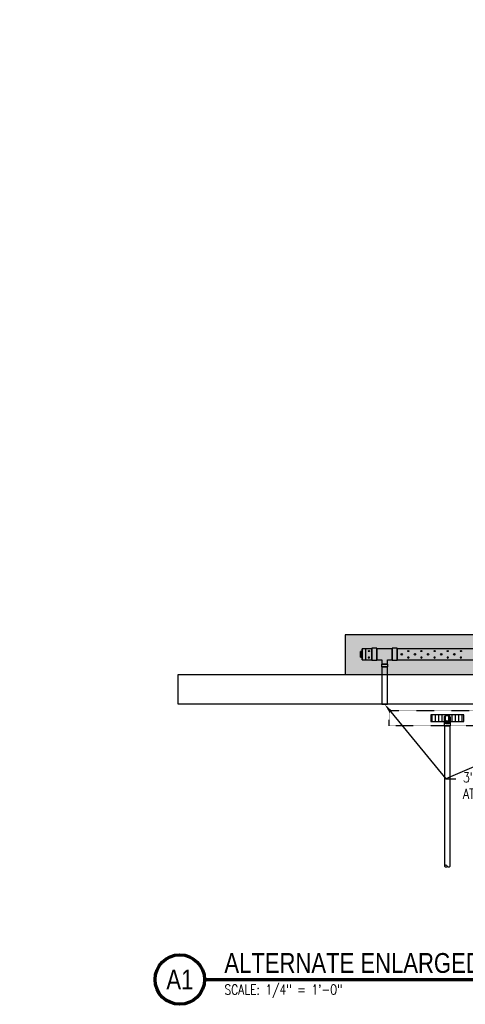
# Model space of a CAD drawing. Header units: inches. Extents: x -382 to 7445, y 651 to 1248.
# Tile 1 of 18: x -382 to -112, y 651 to 1248. Entities that reach past the tile are written whole.
import ezdxf
from ezdxf import colors
from ezdxf.entities.mleader import LeaderData, LeaderLine
from ezdxf.enums import TextEntityAlignment as Align
from ezdxf.math import Vec2, Vec3

# ---------------------------------------------------------------- set-up
doc = ezdxf.new("R2010")
doc.units = ezdxf.units.IN
doc.header["$MEASUREMENT"] = 0
doc.linetypes.add('Hidden 3_32_', pattern=[0.140625, 0.09375, -0.046875])
for name, color, linetype in [('A-DETL-HDLN', 90, 'Hidden 3_32_'), ('P-PIPE', 3, 'Continuous'), ('S-ANNO-NOTE', 2, 'Continuous'), ('S-ANNO-SYMB', 2, 'Continuous')]:
    doc.layers.add(name, color=color, linetype=linetype)
doc.layers.add('A-WALL-PATT', color=9, linetype='Continuous', true_color=0x808080)
doc.styles.add('Annotative', font='romans.shx', dxfattribs={"width": 0.8, "height": 0.125})
doc.styles.add('Arial', font='romans.shx', dxfattribs={"width": 0.8})
doc.styles.add('TITLES', font='swiss.ttf', dxfattribs={"width": 0.8, "height": 0.25})

# ---------------------------------------------------------------- blocks, each defined once
blk = doc.blocks.new('Mechanical_Box_H_rvt-1-ENLARGED MECHANICAL ROOM DRAIN AND VENT PLAN 1')
at = {"layer": 'P-PIPE', "lineweight": -3}
for p, q in [((-166.55, 865.02), (-167.55, 865.02)), ((-167.55, 865.02), (-167.55, 861.7)), ((-167.55, 861.7), (-167.55, 865.02)), ((-167.55, 865.02), (-166.55, 865.02)), ((-160.55, 866.67), (-166.55, 866.67)), ((-166.55, 863.36), (-166.55, 866.67)), ((-166.55, 866.67), (-166.55, 863.36)), ((-166.55, 861.7), (-166.55, 865.02)), ((-166.55, 865.02), (-166.55, 861.7)), ((-164.54, 866.67), (-164.54, 860.05)), ((-157.55, 867.01), (-160.55, 867.01)), ((-160.55, 859.71), (-160.55, 867.01)), ((-160.55, 867.01), (-160.55, 859.71)), ((-160.55, 863.36), (-160.55, 866.67)), ((-160.55, 866.67), (-160.55, 863.36)), ((-157.55, 859.71), (-157.55, 867.01)), ((-157.55, 867.01), (-157.55, 859.71)), ((-148.29, 866.67), (-157.55, 866.67)), ((-157.55, 860.04), (-157.55, 866.67)), ((-157.55, 866.67), (-157.55, 860.04)), ((-145.29, 867.01), (-148.29, 867.01)), ((-148.29, 859.71), (-148.29, 867.01)), ((-148.29, 867.01), (-148.29, 859.71)), ((-148.29, 860.04), (-148.29, 866.67)), ((-148.29, 866.67), (-148.29, 860.04)), ((-145.29, 859.71), (-145.29, 867.01)), ((-145.29, 867.01), (-145.29, 859.71)), ((-88.55, 866.67), (-145.29, 866.67)), ((-145.29, 863.36), (-145.29, 866.67)), ((-145.29, 866.67), (-145.29, 863.36)), ((-167.55, 861.7), (-166.55, 861.7)), ((-166.55, 861.7), (-167.55, 861.7)), ((-166.55, 860.05), (-166.55, 863.36)), ((-166.55, 863.36), (-166.55, 860.05)), ((-166.55, 860.05), (-160.55, 860.05)), ((-160.55, 860.05), (-160.55, 863.36)), ((-160.55, 863.36), (-160.55, 860.05)), ((-160.55, 859.71), (-157.55, 859.71)), ((-157.55, 860.04), (-154.67, 860.04)), ((-154.67, 860.04), (-154.67, 857.3)), ((-151.17, 860.04), (-148.29, 860.04)), ((-151.17, 857.3), (-151.17, 860.04)), ((-148.29, 859.71), (-145.29, 859.71)), ((-145.29, 860.05), (-145.29, 863.36)), ((-145.29, 863.36), (-145.29, 860.05)), ((-145.29, 860.05), (-88.55, 860.05)), ((-154.85, 857.3), (-154.85, 855.8)), ((-154.85, 857.3), (-151, 857.3)), ((-151, 857.3), (-154.85, 857.3)), ((-154.85, 855.8), (-151, 855.8)), ((-151, 855.8), (-154.85, 855.8)), ((-154.67, 857.3), (-151.17, 857.3)), ((-151.17, 857.3), (-154.67, 857.3)), ((-154.67, 855.8), (-154.67, 851.21)), ((-154.67, 855.8), (-152.92, 855.8)), ((-152.92, 855.8), (-154.67, 855.8)), ((-152.92, 855.8), (-151.17, 855.8)), ((-151.17, 855.8), (-152.92, 855.8)), ((-151.17, 851.21), (-151.17, 855.8)), ((-151, 855.8), (-151, 857.3)), ((-154.67, 851.21), (-154.67, 833.11)), ((-151.17, 833.11), (-151.17, 851.21)), ((-154.67, 833.11), (-152.92, 833.11)), ((-152.92, 833.11), (-154.67, 833.11)), ((-152.92, 833.11), (-151.17, 833.11)), ((-151.17, 833.11), (-152.92, 833.11)), ((-116.9, 821.55), (-116.9, 820.05)), ((-116.67, 820.05), (-116.67, 735.14)), ((-113.17, 735.14), (-113.17, 820.05)), ((-112.94, 820.05), (-112.94, 821.55))]:
    blk.add_line(p, q, dxfattribs=at)
at = {"layer": 'P-PIPE', "lineweight": -3, "flags": 128}
for points in [[(-116.67, 824.61), (-116.67, 824.68), (-116.67, 824.75), (-116.66, 824.82), (-116.65, 824.89), (-116.64, 824.96), (-116.62, 825.03), (-116.6, 825.09), (-116.58, 825.16), (-116.56, 825.23), (-116.53, 825.29), (-116.51, 825.35), (-116.48, 825.42), (-116.44, 825.48), (-116.41, 825.54), (-116.37, 825.6), (-116.33, 825.65), (-116.28, 825.71), (-116.24, 825.76), (-116.19, 825.82), (-116.14, 825.86), (-116.09, 825.91), (-116.04, 825.96), (-115.98, 826), (-115.93, 826.04), (-115.87, 826.08), (-115.81, 826.12), (-115.75, 826.15), (-115.69, 826.18), (-115.62, 826.21), (-115.56, 826.24), (-115.49, 826.26), (-115.42, 826.29), (-115.36, 826.3), (-115.29, 826.32), (-115.22, 826.33), (-115.15, 826.34), (-115.08, 826.35), (-115.01, 826.36), (-114.94, 826.36), (-114.92, 826.36)], [(-114.92, 822.86), (-114.99, 822.86), (-115.06, 822.87), (-115.13, 822.87), (-115.2, 822.88), (-115.27, 822.89), (-115.34, 822.91), (-115.41, 822.93), (-115.47, 822.95), (-115.54, 822.97), (-115.6, 823), (-115.67, 823.03), (-115.73, 823.06), (-115.79, 823.09), (-115.85, 823.13), (-115.91, 823.17), (-115.97, 823.21), (-116.02, 823.25), (-116.08, 823.29), (-116.13, 823.34), (-116.18, 823.39), (-116.23, 823.44), (-116.27, 823.49), (-116.32, 823.55), (-116.36, 823.61), (-116.4, 823.66), (-116.43, 823.72), (-116.47, 823.78), (-116.5, 823.85), (-116.53, 823.91), (-116.55, 823.98), (-116.58, 824.04), (-116.6, 824.11), (-116.62, 824.18), (-116.63, 824.24), (-116.65, 824.31), (-116.66, 824.38), (-116.67, 824.45), (-116.67, 824.52), (-116.67, 824.59), (-116.67, 824.61)], [(-116.67, 821.55), (-116.67, 821.67), (-116.67, 821.79), (-116.67, 821.92), (-116.67, 822.04), (-116.67, 822.16), (-116.67, 822.28), (-116.67, 822.4), (-116.67, 822.52), (-116.67, 822.63), (-116.67, 822.75), (-116.67, 822.86), (-116.67, 822.97), (-116.67, 823.08), (-116.67, 823.19), (-116.67, 823.29), (-116.67, 823.39), (-116.67, 823.49), (-116.67, 823.58), (-116.67, 823.67), (-116.67, 823.76), (-116.67, 823.84), (-116.67, 823.92), (-116.67, 824), (-116.67, 824.07), (-116.67, 824.14), (-116.67, 824.2), (-116.67, 824.26), (-116.67, 824.31), (-116.67, 824.36), (-116.67, 824.41), (-116.67, 824.45), (-116.67, 824.49), (-116.67, 824.52), (-116.67, 824.55), (-116.67, 824.57), (-116.67, 824.59), (-116.67, 824.6), (-116.67, 824.61), (-116.67, 824.61)], [(-114.92, 826.36), (-114.85, 826.36), (-114.78, 826.35), (-114.71, 826.35), (-114.64, 826.34), (-114.58, 826.32), (-114.51, 826.31), (-114.44, 826.29), (-114.37, 826.27), (-114.31, 826.25), (-114.24, 826.22), (-114.18, 826.19), (-114.11, 826.16), (-114.05, 826.13), (-113.99, 826.09), (-113.93, 826.05), (-113.88, 826.01), (-113.82, 825.97), (-113.77, 825.93), (-113.72, 825.88), (-113.67, 825.83), (-113.62, 825.78), (-113.57, 825.72), (-113.53, 825.67), (-113.49, 825.61), (-113.45, 825.55), (-113.41, 825.5), (-113.38, 825.43), (-113.35, 825.37), (-113.32, 825.31), (-113.29, 825.24), (-113.27, 825.18), (-113.25, 825.11), (-113.23, 825.04), (-113.21, 824.98), (-113.2, 824.91), (-113.19, 824.84), (-113.18, 824.77), (-113.18, 824.7), (-113.17, 824.63), (-113.17, 824.61)], [(-113.17, 824.61), (-113.17, 824.54), (-113.18, 824.47), (-113.19, 824.4), (-113.2, 824.33), (-113.21, 824.26), (-113.22, 824.19), (-113.24, 824.13), (-113.26, 824.06), (-113.29, 823.99), (-113.31, 823.93), (-113.34, 823.86), (-113.37, 823.8), (-113.4, 823.74), (-113.44, 823.68), (-113.48, 823.62), (-113.52, 823.56), (-113.56, 823.51), (-113.61, 823.46), (-113.65, 823.4), (-113.7, 823.35), (-113.75, 823.31), (-113.81, 823.26), (-113.86, 823.22), (-113.92, 823.18), (-113.98, 823.14), (-114.04, 823.1), (-114.1, 823.07), (-114.16, 823.03), (-114.22, 823.01), (-114.29, 822.98), (-114.35, 822.95), (-114.42, 822.93), (-114.49, 822.91), (-114.56, 822.9), (-114.63, 822.88), (-114.69, 822.87), (-114.76, 822.87), (-114.83, 822.86), (-114.9, 822.86), (-114.92, 822.86)], [(-113.17, 824.61), (-113.17, 824.61), (-113.17, 824.6), (-113.17, 824.59), (-113.17, 824.57), (-113.17, 824.55), (-113.17, 824.52), (-113.17, 824.49), (-113.17, 824.45), (-113.17, 824.41), (-113.17, 824.37), (-113.17, 824.31), (-113.17, 824.26), (-113.17, 824.2), (-113.17, 824.14), (-113.17, 824.07), (-113.17, 824), (-113.17, 823.92), (-113.17, 823.84), (-113.17, 823.76), (-113.17, 823.67), (-113.17, 823.58), (-113.17, 823.49), (-113.17, 823.39), (-113.17, 823.29), (-113.17, 823.19), (-113.17, 823.08), (-113.17, 822.97), (-113.17, 822.86), (-113.17, 822.75), (-113.17, 822.64), (-113.17, 822.52), (-113.17, 822.4), (-113.17, 822.28), (-113.17, 822.16), (-113.17, 822.04), (-113.17, 821.92), (-113.17, 821.8), (-113.17, 821.67), (-113.17, 821.55), (-113.17, 821.55)]]:
    blk.add_lwpolyline(points, dxfattribs=at)
at = {"layer": 'P-PIPE', "lineweight": -3}
for centre in [(-142.53, 863.32), (-134.56, 863.32), (-126.59, 863.32), (-118.62, 863.32), (-110.65, 863.32)]:
    blk.add_circle(centre, 0.432, dxfattribs=at)
for centre, radius, start, end in [((-114.92, 824.61), 1.98, 90, 270), ((-114.92, 824.61), 1.98, 90, 270), ((-114.92, 824.61), 1.75, 0, 180), ((-114.92, 824.61), 1.75, 90, 270), ((-114.92, 824.61), 1.75, 180, 0), ((-114.92, 824.61), 1.98, 270, 90), ((-114.92, 824.61), 1.98, 270, 90), ((-114.92, 824.61), 1.75, 270, 90), ((-115.8, 734.73), 0.968, 25.3642, 154.6358), ((-115.8, 735.56), 0.968, 205.3642, 334.6358), ((-114.05, 735.56), 0.968, 205.3642, 334.6358)]:
    blk.add_arc(centre, radius, start, end, dxfattribs=at)
for centre in [(-162.44, 865.31), (-138.54, 865.31), (-130.57, 865.31), (-122.61, 865.31), (-114.64, 865.31), (-106.67, 865.31)]:
    blk.add_ellipse(centre, major_axis=(-0.432, 0), ratio=0.727074, dxfattribs=at)
at = {"layer": 'P-PIPE', "lineweight": -3, "extrusion": (0, 0, -1)}
for centre in [(-162.44, 861.34), (-138.54, 861.34), (-130.57, 861.34), (-122.61, 861.34), (-114.64, 861.34), (-106.67, 861.34)]:
    blk.add_ellipse(centre, major_axis=(-0.432, 0), ratio=0.727074, dxfattribs=at)
at = {"layer": 'P-PIPE', "lineweight": -3}
for centre, major_axis, start_param, end_param in [((-114.92, 821.55), (1.98, 0), 1.570796, 4.712389), ((-114.92, 820.05), (1.98, 0), 1.570796, 4.712389), ((-114.92, 821.55), (1.75, 0), 1.570796, 4.712389), ((-114.92, 820.05), (1.75, 0), 1.570796, 3.141593), ((-114.92, 820.05), (1.75, 0), 3.141593, 4.712389), ((-114.92, 821.55), (1.98, 0), 4.712389, 7.853982), ((-114.92, 821.55), (1.75, 0), 4.712389, 7.853982), ((-114.92, 820.05), (1.98, 0), 4.712389, 7.853982), ((-114.92, 820.05), (1.75, 0), 0, 1.570796), ((-114.92, 820.05), (1.75, 0), 4.712389, 6.283185)]:
    blk.add_ellipse(centre, major_axis=major_axis, ratio=0.010416, start_param=start_param, end_param=end_param, dxfattribs=at)
blk = doc.blocks.new('*U5')
at = {"linetype": 'Continuous', "lineweight": 70}
blk.add_line((1.125, 0.625), (13.5, 0.625), dxfattribs=at)
at = {"lineweight": 70}
blk.add_circle((0.812, 0.625), 0.312, dxfattribs=at)
at = {"style": 'Arial'}
blk.add_attdef('DRAWING_AREA_TITLE', text='', height=0.187, dxfattribs=at).set_placement((1.374, 0.634), align=Align.BOTTOM_LEFT)
blk.add_attdef('X#', text='', height=0.187, dxfattribs=at).set_placement((0.812, 0.625), align=Align.MIDDLE_CENTER)
blk.add_attdef('SCALE:', text='', height=0.0938, dxfattribs=at).set_placement((1.374, 0.561), align=Align.TOP_LEFT)

msp = doc.modelspace()

# ---------------------------------------------------------------- hatches: boundary and pattern name
at = {"layer": 'A-WALL-PATT'}
h = msp.add_hatch(dxfattribs=at)
h.set_pattern_fill('AR-SAND', color=8, scale=5, style=0)
h.paths.add_polyline_path([(205.0774, 1145.1577), (205.0774, 1247.6166), (181.0774, 1247.6166), (181.0774, 1121.2059), (-12.9226, 1121.2059), (-12.9226, 875.2059), (-184.7564, 875.2059), (-184.7564, 851.2059), (11.0774, 851.2059), (11.0774, 1097.2059), (193.0774, 1097.2059), (193.0774, 1043.2518), (193.0774, 1043.2518), (193.0774, 1042.8809), (229.0774, 1042.8809), (229.0774, 1145.1577)])
h = msp.add_hatch(dxfattribs=at)
h.set_pattern_fill('_USER', color=8, scale=2, angle=90, style=0, pattern_type=0)
h.set_pattern_definition([(90, (-96, 2e-12), (-2, 1e-16), [])])
h.paths.add_polyline_path([(-112.9228, 822.6095), (-112.9228, 826.6095), (-132.9228, 826.6095), (-132.9228, 822.6095)])

# ---------------------------------------------------------------- linework, layer by layer
at = {"layer": 'A-DETL-HDLN'}
for p, q in [((-158.0847, 829.369), (305.097, 829.369)), ((-158.0847, 820.0565), (-158.0847, 829.369)), ((305.097, 820.0565), (-158.0847, 820.0565))]:
    msp.add_line(p, q, dxfattribs=at)
at = {"layer": 'A-WALL-PATT'}
for points in [[(205.0774, 1145.1577), (205.0774, 1247.6166), (181.0774, 1247.6166), (181.0774, 1121.2059), (-12.9226, 1121.2059), (-12.9226, 875.2059), (-184.7564, 875.2059), (-184.7564, 851.2059), (11.0774, 851.2059), (11.0774, 1097.2059), (193.0774, 1097.2059), (193.0774, 1043.2518), (193.0774, 1043.2518), (193.0774, 1042.8809), (229.0774, 1042.8809), (229.0774, 1145.1577)], [(-285.9226, 851.2059), (66.0774, 851.2059), (66.0774, 833.2059), (-285.9226, 833.2059)]]:
    msp.add_lwpolyline(points, close=True, dxfattribs=at)
at = {"layer": 'P-PIPE'}
for p, q in [((-132.9228, 826.6095), (-132.9228, 822.6095)), ((-112.9228, 826.6095), (-132.9228, 826.6095)), ((-112.9228, 822.6095), (-112.9228, 826.6095)), ((-132.9228, 822.6095), (-112.9228, 822.6095))]:
    msp.add_line(p, q, dxfattribs=at)

# ---------------------------------------------------------------- block references
msp.add_blockref('Mechanical_Box_H_rvt-1-ENLARGED MECHANICAL ROOM DRAIN AND VENT PLAN 1', (-8, 0), dxfattribs=at)
at = {"layer": 'S-ANNO-SYMB', "lineweight": -3}
ref = msp.add_blockref('*U5', (-323.9226, 636.3973), dxfattribs=dict(at, xscale=48, yscale=48, zscale=48))
ref.add_attrib('SCALE:', 'SCALE: 1/4" = 1\'-0"', dxfattribs={"layer": '0', "height": 6, "style": 'Annotative', "width": 0.796875}).set_placement((-257.9565, 663.3054), align=Align.TOP_LEFT)
ref.add_attrib('DRAWING_AREA_TITLE', 'ALTERNATE ENLARGED MECHANICAL ROOM DRAIN AND VENT PLAN 1', dxfattribs={"layer": '0', "height": 12, "style": 'TITLES', "width": 0.796875}).set_placement((-257.9565, 666.8248), align=Align.BOTTOM_LEFT)
ref.add_attrib('X#', 'A1', dxfattribs={"layer": '0', "height": 12, "style": 'TITLES', "width": 0.796875}).set_placement((-284.9226, 666.3973), align=Align.MIDDLE_CENTER)

# ---------------------------------------------------------------- leaders
at = {"layer": 'S-ANNO-NOTE'}
ml = msp.add_multileader_mtext('Standard', dxfattribs=at)
ml.set_content('3" %%C SOLID PVC WEEP HOLES\\PAT 6\'-0" O.C. (TYP. 3)', color=256, style='Annotative')
ml.set_leader_properties(color=1, linetype='ByLayer', lineweight=-1)
ml.build(insert=Vec2(0, 0))
ml.multileader.update_dxf_attribs({"text_right_attachment_type": 3, "dogleg_length": 0.125, "arrow_head_size": 6, "scale": 48})
ctx = ml.context
ctx.base_point, ctx.scale, ctx.char_height, ctx.arrow_head_size, ctx.landing_gap_size, ctx.plane_origin = Vec3(-117.7644, 787.8605), 48, 6, 6, 4.32, Vec3(-24.5461, 813.6308)
ctx.right_attachment = 3
notes = []
notes.append((ctx, [(1, (1, 1, 0), (-123.7644, 787.8605), (1, 0), 6, [(1, [(-16.907, 833.9465)], 0, []), (0, [(-160.9226, 833.1095)], 0, [])])]))
ctx.mtext.insert, ctx.mtext.width, ctx.mtext.defined_height, ctx.mtext.flow_direction = Vec3(-113.4444, 791.8605), 64.42757, 17.4827, 5
ml = msp.add_multileader_mtext('Standard', dxfattribs=at)
ml.set_content('DOOR TRENCH', color=256, style='Annotative')
ml.set_leader_properties(color=1, linetype='ByLayer', lineweight=-1)
ml.build(insert=Vec2(0, 0))
ml.multileader.update_dxf_attribs({"text_right_attachment_type": 3, "dogleg_length": 0.125, "arrow_head_size": 6, "scale": 48})
ctx = ml.context
ctx.base_point, ctx.scale, ctx.char_height, ctx.arrow_head_size, ctx.landing_gap_size, ctx.plane_origin = Vec3(2256.4122, 824.7266), 48, 6, 6, 4.32, Vec3(2469.5457, 843.7672)
ctx.right_attachment, ctx.text_align_type = 3, 2
notes.append((ctx, [(1, (1, 1, 0), (2321.3379, 824.7266), (-1, 0), 6, [(0, [(2211.3386, 824.8067)], 0, []), (1, [(2359.0492, 824.7266)], 0, [])])]))
ctx.mtext.insert, ctx.mtext.width, ctx.mtext.defined_height, ctx.mtext.alignment, ctx.mtext.flow_direction = Vec3(2311.0179, 827.7266), 56.103102, 16.0793, 3, 5
for ctx, leaders in notes:
    for number, flags, end, landing, length, lines in leaders:
        leader = LeaderData()
        leader.index, (leader.has_last_leader_line, leader.has_dogleg_vector, leader.attachment_direction) = number, flags
        leader.last_leader_point, leader.dogleg_vector, leader.dogleg_length = Vec3(end), Vec3(landing), length
        for number, points, colour, breaks in lines:
            line = LeaderLine()
            line.index, line.vertices, line.color, line.breaks = number, Vec3.list(points), colors.encode_raw_color(colour), breaks
            leader.lines.append(line)
        ctx.leaders.append(leader)

doc.saveas('drawing.dxf')
